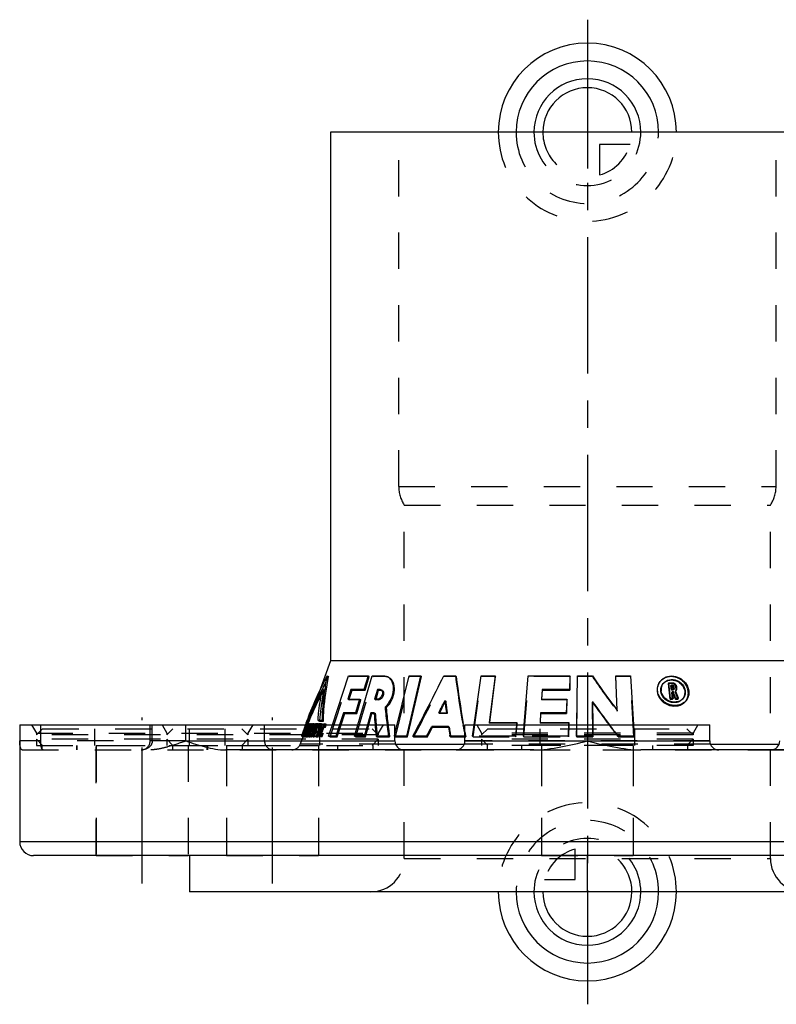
# Model space of a CAD drawing. Header units: millimetres. Extents: x 398 to 602, y 412 to 588.
# Tile 1 of 2: x 398 to 534, y 412 to 588. Entities that reach past the tile are written whole.
import ezdxf

# ---------------------------------------------------------------- set-up
doc = ezdxf.new("R2010")
doc.units = ezdxf.units.MM
doc.header["$LTSCALE"] = 65.185185
doc.linetypes.add('CENTER', pattern=[0.6, 0.375, -0.075, 0.075, -0.075])
doc.linetypes.add('HIDDEN', pattern=[0.2, 0.1, -0.1])
for name, color, linetype in [('BOHRUNG', 7, 'CONTINUOUS'), ('KOERPER', 7, 'CONTINUOUS'), ('KONST.EL_MIT_GEO', 7, 'CONTINUOUS'), ('KURVEN', 7, 'CONTINUOUS'), ('L1', 7, 'CONTINUOUS')]:
    doc.layers.add(name, color=color, linetype=linetype)

msp = doc.modelspace()

# ---------------------------------------------------------------- linework, layer by layer
at = {"layer": 'BOHRUNG', "color": 2, "linetype": 'CENTER'}
for p, q in [((420, 433.25), (420, 463.05)), ((443.43, 433.25), (443.43, 463.05))]:
    msp.add_line(p, q, dxfattribs=at)
at = {"layer": 'BOHRUNG', "color": 8, "linetype": 'HIDDEN'}
for p, q in [((411.75, 458.05), (411.75, 438.25)), ((428.25, 458.05), (428.25, 438.25)), ((435.18, 458.05), (435.18, 438.25)), ((451.68, 458.05), (451.68, 438.25)), ((491.75, 458.05), (491.75, 438.25)), ((508.25, 458.05), (508.25, 438.25)), ((411.75, 438.25), (428.25, 438.25)), ((435.18, 438.25), (451.68, 438.25)), ((491.75, 438.25), (508.25, 438.25))]:
    msp.add_line(p, q, dxfattribs=at)
at = {"layer": 'KOERPER', "color": 7, "linetype": 'Continuous'}
for p, q in [((453.85, 568.25), (453.85, 473.25)), ((546.15, 568.25), (453.85, 568.25)), ((453.85, 473.25), (451.8, 467.62)), ((546.15, 473.25), (453.85, 473.25)), ((453.23, 470.53), (453.5, 470.43)), ((460.08, 467.98), (460.82, 470.43)), ((460.59, 470.53), (460.82, 470.43)), ((467.7, 459.62), (470.18, 470.43)), ((470.01, 470.53), (470.18, 470.43)), ((476.3, 470.53), (476.44, 470.43)), ((482.45, 462.16), (483.5, 470.43)), ((483.41, 470.53), (483.5, 470.43)), ((496.84, 467.98), (496.9, 470.43)), ((496.88, 470.53), (496.9, 470.43)), ((505.33, 464.39), (505.09, 470.43)), ((514.64, 469.31), (514.55, 469.21)), ((514.87, 466.35), (514.55, 469.21)), ((515.33, 468.9), (515.24, 468.8)), ((457.22, 466.35), (457.75, 467.98)), ((457.5, 468.09), (457.75, 467.98)), ((457.75, 467.98), (460.08, 467.98)), ((459.85, 468.09), (460.08, 467.98)), ((462.03, 466.35), (462.49, 467.98)), ((462.27, 468.09), (462.49, 467.98)), ((462.49, 467.98), (462.96, 467.98)), ((462.9, 468.02), (462.96, 467.98)), ((491.81, 466.35), (491.91, 467.98)), ((491.86, 468.09), (491.91, 467.98)), ((491.91, 467.98), (496.84, 467.98)), ((496.83, 468.09), (496.84, 467.98)), ((515.13, 468.8), (515.24, 468.8)), ((515.27, 467.58), (515.38, 467.58)), ((515.47, 467.68), (515.38, 467.58)), ((515.38, 467.58), (515.52, 467.17)), ((515.57, 468.7), (515.47, 468.6)), ((515.52, 468.19), (515.47, 468.6)), ((515.61, 468.29), (515.52, 468.19)), ((515.52, 467.17), (515.59, 466.96)), ((458.56, 463.8), (459.31, 466.25)), ((459.07, 466.35), (459.31, 466.25)), ((496.28, 463.8), (496.35, 466.25)), ((514.96, 466.46), (514.87, 466.35)), ((514.87, 466.35), (515.3, 466.35)), ((515.39, 466.46), (515.3, 466.35)), ((515.59, 466.96), (515.73, 466.57)), ((515.73, 466.57), (515.81, 466.35)), ((515.9, 466.46), (515.81, 466.35)), ((515.81, 466.35), (516.25, 466.35)), ((516.35, 466.46), (516.25, 466.35)), ((455.75, 461.75), (456.41, 463.8)), ((456.16, 463.91), (456.41, 463.8)), ((456.41, 463.8), (458.56, 463.8)), ((458.33, 463.91), (458.56, 463.8)), ((460.72, 461.75), (461.3, 463.8)), ((461.08, 463.91), (461.3, 463.8)), ((461.3, 463.8), (461.7, 463.8)), ((463.65, 464.92), (463.86, 464.82)), ((473.49, 463.91), (473.56, 464.05)), ((491.55, 462.17), (491.65, 463.8)), ((491.6, 463.91), (491.65, 463.8)), ((491.65, 463.8), (496.28, 463.8)), ((496.26, 463.91), (496.28, 463.8)), ((449.77, 461.97), (449.85, 461.94)), ((449.81, 461.95), (449.88, 462.13)), ((449.88, 462.13), (449.9, 462.17)), ((449.9, 462.17), (449.94, 462.26)), ((450.38, 461.97), (450.59, 461.89)), ((450.86, 461.97), (451.13, 461.87)), ((451.55, 461.97), (451.73, 461.9)), ((451.61, 462.54), (451.88, 462.44)), ((451.88, 462.44), (452.57, 462.44)), ((452.14, 461.97), (452.41, 461.87)), ((452.31, 462.54), (452.57, 462.44)), ((452.37, 461.75), (452.41, 461.87)), ((452.83, 461.94), (453.09, 461.84)), ((453.09, 461.84), (453.06, 461.86)), ((453.06, 461.75), (453.09, 461.84)), ((477.76, 461.71), (477.71, 462.02)), ((487.32, 462.17), (487.39, 462.07)), ((487.36, 461.75), (487.39, 462.07)), ((465.43, 458.85), (465.43, 461.75)), ((472.03, 461.46), (472.18, 461.36)), ((472.18, 461.36), (475.04, 461.36)), ((478, 461.75), (522, 461.75)), ((478, 458.85), (478, 461.75)), ((522, 458.85), (522, 461.75)), ((465.43, 459.67), (465.52, 459.62)), ((465.52, 459.62), (467.7, 459.62)), ((465.53, 458.3), (477.9, 458.3)), ((467.52, 459.73), (467.7, 459.62)), ((468.66, 459.73), (468.83, 459.62)), ((468.83, 459.62), (471.28, 459.62)), ((471.13, 459.73), (471.28, 459.62)), ((475.31, 459.73), (475.44, 459.62)), ((475.44, 459.62), (478, 459.62)), ((522.1, 458.3), (534.47, 458.3)), ((428.5, 438.25), (428.5, 431.75)), ((571.5, 431.75), (428.5, 431.75))]:
    msp.add_line(p, q, dxfattribs=at)
at = {"layer": 'KOERPER', "color": 8, "linetype": 'HIDDEN'}
for p, q in [((453.77, 459.62), (457.33, 470.43)), ((457.07, 470.53), (457.33, 470.43)), ((460.82, 470.43), (457.33, 470.43)), ((458.38, 459.62), (461.58, 470.43)), ((461.35, 470.53), (461.58, 470.43)), ((463.65, 470.43), (461.58, 470.43)), ((463.43, 470.53), (463.65, 470.43)), ((465.52, 459.62), (468.17, 470.43)), ((467.98, 470.53), (468.17, 470.43)), ((470.18, 470.43), (468.17, 470.43)), ((474.19, 470.53), (474.34, 470.43)), ((476.44, 470.43), (474.34, 470.43)), ((479.46, 459.62), (481.04, 470.43)), ((480.92, 470.53), (481.04, 470.43)), ((483.5, 470.43), (481.04, 470.43)), ((488.57, 459.62), (489.45, 470.43)), ((489.39, 470.53), (489.45, 470.43)), ((496.9, 470.43), (489.45, 470.43)), ((498.08, 459.62), (498.23, 470.43)), ((498.22, 470.53), (498.23, 470.43)), ((500.89, 470.43), (498.23, 470.43)), ((500.9, 470.53), (500.89, 470.43)), ((505.12, 470.53), (505.09, 470.43)), ((507.73, 470.43), (505.09, 470.43)), ((507.77, 470.53), (507.73, 470.43)), ((508.37, 459.62), (507.73, 470.43)), ((515.19, 469.21), (514.55, 469.21)), ((515.11, 468.9), (515.02, 468.8)), ((515.28, 469.31), (515.19, 469.21)), ((451.8, 467.62), (449.59, 461.55)), ((452.38, 468.17), (452.66, 468.07)), ((452.64, 468.04), (452.66, 468.07)), ((462.75, 468.09), (462.9, 468.02)), ((515.02, 468.8), (515.13, 468.8)), ((515.12, 467.98), (515.02, 468.8)), ((515.21, 468.09), (515.12, 467.98)), ((515.33, 467.98), (515.12, 467.98)), ((515.25, 467.68), (515.16, 467.58)), ((515.16, 467.58), (515.27, 467.58)), ((515.3, 466.35), (515.16, 467.58)), ((515.42, 468.09), (515.33, 467.98)), ((515.86, 467.82), (515.77, 467.71)), ((515.77, 467.71), (515.82, 467.76)), ((515.99, 468.7), (515.9, 468.6)), ((515.95, 468.19), (515.9, 468.6)), ((516.04, 468.29), (515.95, 468.19)), ((456.94, 466.35), (457.19, 466.25)), ((457.19, 466.25), (457.22, 466.35)), ((459.31, 466.25), (457.19, 466.25)), ((461.78, 466.35), (462, 466.25)), ((462, 466.25), (462.03, 466.35)), ((462.48, 466.25), (462, 466.25)), ((462.26, 466.35), (462.48, 466.25)), ((474.3, 465.51), (474.44, 465.78)), ((474.4, 466.1), (474.54, 465.99)), ((474.44, 465.78), (474.54, 465.99)), ((491.75, 466.35), (491.8, 466.25)), ((491.8, 466.25), (491.81, 466.35)), ((496.35, 466.25), (491.8, 466.25)), ((496.32, 466.35), (496.35, 466.25)), ((500.93, 465.92), (500.92, 465.81)), ((500.97, 459.62), (500.92, 465.81)), ((461.69, 463.91), (461.91, 463.8)), ((461.7, 463.8), (461.91, 463.8)), ((473.29, 463.91), (473.44, 463.8)), ((473.44, 463.8), (473.49, 463.91)), ((474.83, 463.8), (473.44, 463.8)), ((474.68, 463.91), (474.83, 463.8)), ((505.33, 464.24), (505.33, 464.39)), ((505.36, 464.34), (505.33, 464.24)), ((449.11, 459.62), (449.92, 461.87)), ((449.33, 459.62), (450.14, 461.87)), ((449.64, 461.97), (449.92, 461.87)), ((449.73, 459.62), (450.53, 461.87)), ((449.85, 461.94), (450.05, 461.87)), ((449.85, 459.62), (450.65, 461.87)), ((449.86, 461.97), (450.14, 461.87)), ((449.87, 461.38), (450.05, 461.87)), ((450.05, 461.87), (449.92, 461.87)), ((449.96, 461.97), (450.24, 461.87)), ((450.24, 461.87), (450.14, 461.87)), ((450.24, 461.87), (450.24, 461.87)), ((450.26, 461.97), (450.53, 461.87)), ((450.65, 461.87), (450.53, 461.87)), ((450.59, 461.89), (450.65, 461.87)), ((450.62, 461.97), (450.9, 461.87)), ((451.13, 461.87), (450.9, 461.87)), ((451.1, 461.75), (451.12, 461.82)), ((451.12, 461.82), (451.13, 461.87)), ((451.14, 461.97), (451.42, 461.87)), ((451.24, 461.38), (451.42, 461.87)), ((451.25, 459.62), (452.02, 461.87)), ((451.82, 461.87), (451.42, 461.87)), ((451.65, 461.38), (451.82, 461.87)), ((451.73, 461.9), (451.82, 461.87)), ((451.76, 461.97), (452.02, 461.87)), ((452.41, 461.87), (452.02, 461.87)), ((482.34, 462.17), (482.44, 462.07)), ((482.44, 462.07), (482.45, 462.16)), ((487.39, 462.07), (482.44, 462.07)), ((491.5, 462.17), (491.55, 462.07)), ((491.55, 462.07), (491.55, 462.17)), ((496.7, 462.07), (491.55, 462.07)), ((496.64, 459.62), (496.7, 462.07)), ((496.68, 462.17), (496.7, 462.07)), ((401.77, 458.85), (401.77, 461.75)), ((421.43, 458.85), (421.43, 461.75)), ((421.43, 461.75), (465.43, 461.75)), ((421.83, 458.85), (421.83, 461.75)), ((442, 458.85), (442, 461.75)), ((449.03, 459.62), (449.52, 460.97)), ((449.13, 461.07), (449.41, 460.97)), ((449.17, 459.62), (449.48, 460.48)), ((449.2, 460.58), (449.48, 460.48)), ((449.24, 461.07), (449.52, 460.97)), ((449.26, 460.58), (449.54, 460.48)), ((449.37, 461.07), (449.66, 460.97)), ((449.4, 459.62), (449.71, 460.48)), ((449.41, 460.97), (449.42, 461)), ((449.52, 460.97), (449.41, 460.97)), ((449.42, 461), (449.44, 461.05)), ((449.43, 460.58), (449.74, 460.48)), ((449.44, 461.05), (449.47, 461.13)), ((449.44, 461.07), (449.72, 460.97)), ((449.48, 460.48), (449.53, 460.48)), ((449.52, 461.48), (449.8, 461.38)), ((449.54, 460.48), (449.72, 460.97)), ((449.59, 461.48), (449.87, 461.38)), ((449.61, 461.07), (449.91, 460.97)), ((449.61, 460.78), (449.89, 460.68)), ((449.66, 460.97), (449.8, 461.38)), ((449.72, 460.97), (449.66, 460.97)), ((449.71, 460.48), (449.74, 460.48)), ((449.76, 461.48), (450.06, 461.38)), ((449.8, 461.38), (449.87, 461.38)), ((449.8, 460.33), (449.84, 460.5)), ((449.84, 460.5), (449.89, 460.68)), ((449.89, 460.97), (450.04, 461.38)), ((449.91, 460.97), (449.89, 460.97)), ((450, 460.09), (450.27, 459.99)), ((450.04, 461.38), (450.06, 461.38)), ((450.14, 460.09), (450.42, 459.99)), ((450.19, 460.58), (450.47, 460.48)), ((450.3, 460.58), (450.57, 460.48)), ((450.47, 460.48), (450.59, 460.78)), ((450.57, 460.48), (450.47, 460.48)), ((450.52, 459.87), (450.67, 460.37)), ((450.55, 461.48), (450.85, 461.38)), ((450.59, 460.78), (450.7, 461.05)), ((450.67, 460.37), (450.83, 460.87)), ((450.7, 461.05), (450.77, 461.23)), ((450.75, 459.62), (451.36, 461.38)), ((450.77, 461.23), (450.83, 461.38)), ((450.83, 461.38), (450.85, 461.38)), ((450.83, 460.87), (450.88, 461.05)), ((450.88, 461.05), (450.9, 461.12)), ((450.9, 461.12), (450.98, 461.37)), ((450.91, 459.62), (451.52, 461.38)), ((450.97, 461.48), (451.24, 461.38)), ((450.98, 461.37), (451.01, 461.47)), ((451.01, 461.47), (451.05, 461.62)), ((451.05, 461.62), (451.1, 461.75)), ((451.09, 461.48), (451.36, 461.38)), ((451.24, 461.38), (451.36, 461.38)), ((451.25, 461.48), (451.52, 461.38)), ((451.32, 460.22), (451.59, 460.11)), ((451.38, 461.48), (451.65, 461.38)), ((451.45, 460.58), (451.72, 460.48)), ((451.52, 461.38), (451.65, 461.38)), ((451.54, 460.22), (451.8, 460.11)), ((451.59, 460.11), (451.72, 460.48)), ((451.8, 460.11), (451.59, 460.11)), ((451.62, 461.07), (451.89, 460.97)), ((451.64, 459.62), (451.8, 460.11)), ((451.66, 460.58), (451.93, 460.48)), ((451.72, 460.48), (451.93, 460.48)), ((451.76, 461.48), (452.03, 461.38)), ((451.83, 461.07), (452.1, 460.97)), ((451.89, 460.97), (452.03, 461.38)), ((452.1, 460.97), (451.89, 460.97)), ((451.92, 460.64), (452.19, 460.54)), ((451.93, 460.48), (452.1, 460.97)), ((451.97, 461.48), (452.24, 461.38)), ((452.03, 461.38), (452.24, 461.38)), ((452.06, 461.05), (452.33, 460.95)), ((452.12, 460.64), (452.38, 460.54)), ((452.19, 460.54), (452.33, 460.95)), ((452.24, 461.38), (452.37, 461.75)), ((452.26, 461.05), (452.52, 460.95)), ((452.27, 460.28), (452.53, 460.18)), ((452.35, 459.65), (452.53, 460.18)), ((452.38, 460.54), (452.52, 460.95)), ((452.65, 461.42), (452.92, 461.31)), ((452.92, 461.31), (453.06, 461.75)), ((455.07, 459.62), (455.75, 461.75)), ((460.12, 459.62), (460.72, 461.75)), ((475.04, 461.46), (475.17, 461.36)), ((475.04, 461.36), (475.17, 461.36)), ((487.17, 459.62), (487.36, 461.75)), ((427.88, 458.85), (465.43, 458.85)), ((448.89, 459.62), (448.41, 458.3)), ((465.53, 458.3), (448.41, 458.3)), ((448.64, 459.73), (448.93, 459.62)), ((448.75, 459.73), (449.03, 459.62)), ((448.83, 459.73), (449.11, 459.62)), ((448.89, 459.73), (449.17, 459.62)), ((448.89, 459.62), (449.03, 459.62)), ((449.05, 459.73), (449.33, 459.62)), ((449.11, 459.62), (449.16, 459.62)), ((449.12, 459.73), (449.4, 459.62)), ((449.23, 459.73), (449.5, 459.62)), ((449.33, 459.73), (449.61, 459.62)), ((449.33, 459.62), (449.4, 459.62)), ((449.45, 459.73), (449.73, 459.62)), ((449.5, 459.62), (449.61, 459.62)), ((449.58, 459.73), (449.85, 459.62)), ((449.61, 459.62), (449.62, 459.67)), ((449.62, 459.67), (449.65, 459.8)), ((449.65, 459.8), (449.7, 459.97)), ((449.72, 459.73), (450, 459.62)), ((449.73, 459.62), (449.85, 459.62)), ((449.85, 459.73), (450.12, 459.62)), ((450, 459.62), (450.12, 459.62)), ((450.03, 459.73), (450.31, 459.62)), ((450.12, 459.62), (450.15, 459.68)), ((450.15, 459.68), (450.25, 459.93)), ((450.17, 459.73), (450.45, 459.62)), ((450.25, 459.93), (450.27, 459.99)), ((450.27, 459.99), (450.42, 459.99)), ((450.42, 459.99), (450.31, 459.62)), ((450.31, 459.62), (450.45, 459.62)), ((450.45, 459.62), (450.48, 459.75)), ((450.48, 459.75), (450.52, 459.87)), ((450.48, 459.73), (450.75, 459.62)), ((450.63, 459.73), (450.91, 459.62)), ((450.75, 459.62), (450.91, 459.62)), ((450.98, 459.73), (451.25, 459.62)), ((451.25, 459.62), (451.64, 459.62)), ((451.37, 459.73), (451.64, 459.62)), ((452.09, 459.75), (452.35, 459.65)), ((453.51, 459.73), (453.77, 459.62)), ((453.77, 459.62), (455.07, 459.62)), ((454.82, 459.73), (455.07, 459.62)), ((458.15, 459.73), (458.38, 459.62)), ((458.38, 459.62), (460.12, 459.62)), ((459.9, 459.73), (460.12, 459.62)), ((462.04, 459.73), (462.25, 459.62)), ((462.25, 459.62), (464.47, 459.62)), ((464.27, 459.73), (464.47, 459.62)), ((465.33, 459.73), (465.43, 459.67)), ((522.1, 458.3), (477.9, 458.3)), ((478, 459.62), (478.15, 459.62)), ((522, 458.85), (478, 458.85)), ((478.02, 459.73), (478.15, 459.62)), ((479.34, 459.73), (479.46, 459.62)), ((479.46, 459.62), (487.17, 459.62)), ((487.1, 459.73), (487.17, 459.62)), ((488.51, 459.73), (488.57, 459.62)), ((488.57, 459.62), (496.64, 459.62)), ((496.63, 459.73), (496.64, 459.62)), ((498.07, 459.73), (498.08, 459.62)), ((498.08, 459.62), (500.97, 459.62)), ((500.97, 459.73), (500.97, 459.62)), ((505.54, 459.73), (505.51, 459.62)), ((505.51, 459.62), (508.37, 459.62)), ((508.42, 459.73), (508.37, 459.62)), ((398.46, 457.25), (601.54, 457.25)), ((408.25, 457.25), (408.25, 458.05)), ((411.75, 438.25), (411.75, 458.05)), ((411.75, 458.05), (428.25, 458.05)), ((428.25, 458.05), (428.25, 438.25)), ((431.68, 457.25), (431.68, 458.05)), ((431.75, 457.25), (431.75, 458.05)), ((435.18, 458.05), (451.68, 458.05)), ((435.18, 457.25), (435.18, 438.25)), ((451.68, 457.25), (451.68, 438.25)), ((455.18, 457.25), (455.18, 458.05)), ((488.25, 457.25), (488.25, 458.05)), ((508.25, 458.05), (491.75, 458.05)), ((491.75, 457.25), (491.75, 438.25)), ((508.25, 457.25), (508.25, 438.25)), ((511.75, 457.25), (511.75, 458.05)), ((571.5, 438.25), (428.5, 438.25))]:
    msp.add_line(p, q, dxfattribs=at)
for centre, radius, start, end in [((39.21, 685.76), 485.5, 332.2392, 333.6711), ((659.65, 579.64), 192.69, 214.5241, 216.7893), ((514.88, 468.04), 2.34, 142.9158, 153.6106), ((514.95, 468.02), 1.74, 139.5954, 141.7598), ((515, 467.97), 1.82, 127.8842, 139.519), ((535.08, 425.67), 92.68, 152.8, 153.4213), ((462.96, 467.58), 0.399, 82.8562, 90.0291), ((462.97, 467.61), 0.372, 64.6676, 82.8347), ((879.77, 595.78), 385.87, 199.3832, 199.5977), ((641.41, 486.35), 168.1, 186.9534, 187.7061), ((515.83, 467.47), 1.67, 316.0345, 318.6851), ((515.94, 467.4), 2.21, 307.6102, 315.5082), ((567.71, 470.34), 106.01, 183.5332, 185.8001), ((515.91, 434.56), 71.55, 157.4893, 157.6624), ((508.64, 440.04), 62.85, 159.9887, 161.8441), ((514.75, 435.03), 70.3, 157.6613, 158.2124), ((603.54, 417.31), 159.74, 164.32, 164.6388), ((601.54, 419.02), 157.26, 164.7732, 164.9054), ((446.02, 462.64), 4.34, 336.3268, 338.5589), ((445.69, 462.77), 4.7, 338.5256, 339.9075), ((445.77, 462.74), 4.62, 339.904, 341.0905), ((446.1, 462.63), 4.26, 341.0806, 342.3648), ((453.43, 460.18), 1.11, 161.1573, 164.2904), ((453.67, 460.56), 1.21, 155.9813, 161.0842), ((569.33, 474.51), 105.92, 186.9191, 188.0788), ((641.79, 486.4), 168.49, 188.548, 189.1444), ((646.3, 491.66), 171.18, 190.5218, 190.7866), ((667.82, 584.91), 205.04, 216.9171, 217.1621), ((673.43, 589.17), 212.08, 217.1635, 217.6484), ((419.83, 458.85), 1.6, 270, 360), ((443.6, 458.85), 1.6, 180, 270), ((446.91, 458.85), 1.6, 270, 340)]:
    msp.add_arc(centre, radius, start, end, dxfattribs=at)
at = {"layer": 'KOERPER', "color": 7, "linetype": 'Continuous'}
for centre, radius, start, end in [((644.81, 491.4), 169.67, 187.0993, 189.9721), ((515.1, 467.81), 2, 107.8765, 111.228), ((515.04, 467.32), 2.51, 56.6183, 67.9852), ((76.97, 665.5), 444.82, 333.0717, 333.2824), ((654.64, 575.09), 188.6, 215.4103, 216.9398), ((569.73, 474.56), 106.32, 185.2553, 186.9183), ((40.78, 684.04), 485.48, 332.4676, 332.698), ((645.95, 491.6), 170.83, 190.0769, 190.5219), ((467.03, 458.85), 1.6, 180, 270), ((476.4, 458.85), 1.6, 270, 360), ((523.6, 458.85), 1.6, 180, 270), ((532.97, 458.85), 1.6, 270, 360)]:
    msp.add_arc(centre, radius, start, end, dxfattribs=at)
at = {"layer": 'KOERPER', "color": 8, "linetype": 'HIDDEN'}
for points, knots in [([(453.5, 470.43), (453.12, 469.69), (451.69, 466.79), (450.41, 463.8), (449.59, 461.55)], [0, 0, 0, 0, 0.257925, 1, 1, 1, 1]), ([(518.12, 467.78), (518.04, 468.34), (517.51, 469.44), (516.27, 470.26), (515.14, 470.47), (514.31, 470.37), (513.57, 470.04), (513.17, 469.66), (513.01, 469.45)], [0, 0, 0, 0, 0.254428, 0.512385, 0.638777, 0.761526, 0.881524, 1, 1, 1, 1]), ([(513.2, 467.78), (513.19, 467.9), (513.18, 468.36), (513.36, 468.83), (513.58, 469.1)], [0, 0, 0, 0, 0.256932, 1, 1, 1, 1]), ([(515.9, 468.6), (515.88, 468.76), (515.7, 469.08), (515.36, 469.21), (515.19, 469.21)], [0, 0, 0, 0, 0.500061, 1, 1, 1, 1]), ([(452.66, 468.07), (452.56, 467.6), (452.22, 465.73), (451.98, 463.85), (451.88, 462.44)], [0, 0, 0, 0, 0.253487, 1, 1, 1, 1]), ([(463.13, 467.95), (463.26, 467.89), (463.4, 467.63), (463.39, 467.29), (463.28, 466.88), (463.01, 466.46), (462.64, 466.25), (462.48, 466.25)], [0, 0, 0, 0, 0.198969, 0.330569, 0.47833, 0.77201, 1, 1, 1, 1]), ([(517.03, 466.32), (516.76, 466.04), (515.99, 465.65), (514.71, 465.8), (513.62, 466.53), (513.24, 467.36), (513.2, 467.78)], [0, 0, 0, 0, 0.234091, 0.484883, 0.745928, 1, 1, 1, 1]), ([(515.82, 467.76), (515.89, 467.84), (515.96, 468), (515.95, 468.15), (515.95, 468.19)], [0, 0, 0, 0, 0.741088, 1, 1, 1, 1]), ([(517.51, 465.85), (517.75, 466.09), (518.12, 466.71), (518.17, 467.43), (518.12, 467.78)], [0, 0, 0, 0, 0.488995, 1, 1, 1, 1]), ([(453.06, 461.86), (453.01, 461.88), (452.86, 461.83), (452.67, 461.64), (452.48, 461.33), (452.37, 461.09), (452.33, 460.95)], [0, 0, 0, 0, 0.133815, 0.347365, 0.649121, 1, 1, 1, 1]), ([(449.89, 460.68), (449.9, 460.69), (449.94, 460.76), (449.97, 460.84), (450, 460.89)], [0, 0, 0, 0, 0.222768, 1, 1, 1, 1]), ([(450.06, 461.38), (450.07, 461.38), (450.07, 461.35), (450.06, 461.29), (450.02, 461.17), (449.98, 461.06), (449.94, 460.99), (449.92, 460.97), (449.91, 460.97)], [0, 0, 0, 0, 0.037199, 0.133397, 0.475546, 0.837848, 0.949354, 1, 1, 1, 1]), ([(450.16, 461.34), (450.18, 461.38), (450.22, 461.51), (450.25, 461.65), (450.26, 461.75)], [0, 0, 0, 0, 0.306904, 1, 1, 1, 1]), ([(452.19, 460.54), (452.15, 460.43), (452.1, 460.22), (452.05, 459.93), (452.1, 459.67), (452.2, 459.64)], [0, 0, 0, 0, 0.365544, 0.665567, 1, 1, 1, 1]), ([(452.33, 460.25), (452.33, 460.27), (452.33, 460.35), (452.35, 460.43), (452.37, 460.48)], [0, 0, 0, 0, 0.214041, 1, 1, 1, 1]), ([(452.39, 460.12), (452.38, 460.12), (452.34, 460.15), (452.33, 460.21), (452.33, 460.25)], [0, 0, 0, 0, 0.187353, 1, 1, 1, 1]), ([(452.53, 460.18), (452.52, 460.17), (452.48, 460.13), (452.42, 460.11), (452.39, 460.12)], [0, 0, 0, 0, 0.333613, 1, 1, 1, 1]), ([(452.56, 461.05), (452.59, 461.12), (452.66, 461.24), (452.75, 461.34), (452.79, 461.36)], [0, 0, 0, 0, 0.592291, 1, 1, 1, 1]), ([(402.22, 457.25), (402.17, 457.25), (402.03, 457.35), (401.91, 457.64), (401.79, 458.15), (401.77, 458.58), (401.77, 458.85)], [0, 0, 0, 0, 0.096845, 0.258978, 0.531282, 1, 1, 1, 1]), ([(421.83, 458.85), (421.83, 458.56), (421.62, 458.04), (421.06, 457.57), (420.48, 457.31), (420.08, 457.25), (419.89, 457.25)], [0, 0, 0, 0, 0.314228, 0.565929, 0.789594, 1, 1, 1, 1])]:
    msp.add_open_spline(points, degree=3, knots=knots, dxfattribs=at)
at = {"layer": 'KOERPER', "color": 7, "linetype": 'Continuous'}
for points, knots in [([(452.57, 462.44), (452.59, 463.1), (452.73, 465.78), (453.1, 468.45), (453.5, 470.43)], [0, 0, 0, 0, 0.245979, 1, 1, 1, 1]), ([(463.86, 464.82), (464.28, 465.23), (464.96, 466.22), (465.36, 467.64), (465.32, 468.72), (465.12, 469.41), (464.78, 469.96), (464.46, 470.21), (464.29, 470.29)], [0, 0, 0, 0, 0.28564, 0.567252, 0.694008, 0.807408, 0.908153, 1, 1, 1, 1]), ([(512.78, 469.08), (512.63, 468.79), (512.52, 468.34), (512.53, 467.89), (512.54, 467.78)], [0, 0, 0, 0, 0.745362, 1, 1, 1, 1]), ([(514.48, 469.72), (514.6, 469.76), (515.1, 469.87), (515.63, 469.79), (515.98, 469.65)], [0, 0, 0, 0, 0.245422, 1, 1, 1, 1]), ([(516.43, 469.42), (516.71, 469.23), (517.19, 468.75), (517.44, 468.11), (517.49, 467.78)], [0, 0, 0, 0, 0.506215, 1, 1, 1, 1]), ([(449.94, 462.26), (450.11, 462.66), (450.81, 464.31), (451.58, 465.93), (452.19, 467.14)], [0, 0, 0, 0, 0.245682, 1, 1, 1, 1]), ([(512.54, 467.78), (512.59, 467.27), (513.03, 466.24), (514.34, 465.28), (515.9, 465), (516.9, 465.36), (517.29, 465.65)], [0, 0, 0, 0, 0.25236, 0.512384, 0.764543, 1, 1, 1, 1])]:
    msp.add_open_spline(points, degree=3, knots=knots, dxfattribs=at)
at = {"layer": 'KOERPER', "color": 8, "linetype": 'HIDDEN'}
for points in [[(464.29, 470.29), (464.09, 470.38), (463.87, 470.43), (463.65, 470.43)], [(515.48, 468.05), (515.44, 468.01), (515.39, 467.98), (515.33, 467.98)], [(515.51, 468.11), (515.51, 468.09), (515.49, 468.07), (515.48, 468.05)], [(515.52, 468.19), (515.53, 468.16), (515.52, 468.13), (515.51, 468.11)], [(450.9, 461.87), (450.6, 461.12), (450.3, 460.37), (450, 459.62)], [(450.26, 461.81), (450.26, 461.83), (450.26, 461.85), (450.25, 461.86)], [(450.26, 461.75), (450.26, 461.77), (450.26, 461.79), (450.26, 461.81)], [(450.85, 461.38), (450.75, 461.08), (450.66, 460.78), (450.57, 460.48)], [(452.79, 461.36), (452.82, 461.37), (452.85, 461.38), (452.87, 461.37)], [(452.87, 461.37), (452.89, 461.36), (452.91, 461.34), (452.92, 461.31)], [(452.2, 459.64), (452.21, 459.63), (452.23, 459.63), (452.25, 459.63)], [(452.25, 459.63), (452.28, 459.63), (452.32, 459.64), (452.35, 459.65)]]:
    msp.add_open_spline(points, degree=3, dxfattribs=at)
at = {"layer": 'KOERPER', "color": 7, "linetype": 'Continuous'}
for points in [[(513.88, 469.4), (514.03, 469.52), (514.2, 469.61), (514.37, 469.68)], [(515.24, 468.8), (515.34, 468.8), (515.46, 468.7), (515.47, 468.6)], [(517.45, 467.11), (517.39, 466.84), (517.26, 466.58), (517.08, 466.37)], [(517.49, 467.78), (517.52, 467.56), (517.5, 467.33), (517.45, 467.11)]]:
    msp.add_open_spline(points, degree=3, dxfattribs=at)
at = {"layer": 'KONST.EL_MIT_GEO', "color": 8, "linetype": 'HIDDEN'}
for p, q in [((466.1, 504.57), (466.1, 568.25)), ((533.9, 568.25), (466.1, 568.25)), ((533.9, 504.57), (533.9, 568.25)), ((466.1, 504.57), (533.9, 504.57)), ((467.1, 437.75), (467.1, 501.25)), ((467.1, 501.25), (532.9, 501.25)), ((532.9, 437.75), (532.9, 501.25)), ((464.29, 470.29), (464.08, 470.39)), ((513.08, 469.55), (513.01, 469.45)), ((513.65, 469.2), (513.58, 469.1)), ((463.13, 467.95), (462.91, 468.05)), ((515.48, 468.05), (515.57, 468.15)), ((515.82, 467.76), (515.87, 467.81)), ((517.03, 466.32), (517.13, 466.42)), ((517.51, 465.85), (517.62, 465.96)), ((453.06, 461.86), (452.8, 461.96)), ((400.13, 461.75), (401, 460.25)), ((401, 459.95), (402.1, 461.05)), ((401, 460.25), (401, 459.95)), ((401, 460.25), (462.43, 460.25)), ((402.1, 461.05), (461.33, 461.05)), ((411.5, 458.05), (411.5, 461.05)), ((423.57, 461.75), (424.43, 460.25)), ((424.43, 459.95), (425.53, 461.05)), ((424.43, 460.25), (424.43, 459.95)), ((428.5, 458.05), (428.5, 461.05)), ((434.93, 458.05), (434.93, 461.05)), ((439, 459.95), (437.9, 461.05)), ((439.87, 461.75), (439, 460.25)), ((439, 460.25), (439, 459.95)), ((449.31, 461.65), (448.61, 459.73)), ((449.24, 461.07), (448.75, 459.73)), ((448.83, 459.73), (449.56, 461.75)), ((449.2, 460.58), (448.89, 459.73)), ((449.05, 459.73), (449.78, 461.75)), ((449.43, 460.58), (449.12, 459.73)), ((449.14, 461.11), (449.13, 461.07)), ((449.13, 461.07), (449.24, 461.07)), ((449.16, 461.16), (449.14, 461.11)), ((449.17, 461.19), (449.16, 461.16)), ((449.2, 461.25), (449.17, 461.19)), ((449.26, 460.58), (449.2, 460.58)), ((449.44, 461.07), (449.26, 460.58)), ((449.31, 461.65), (449.35, 461.75)), ((449.4, 461.75), (449.36, 461.65)), ((449.52, 461.48), (449.37, 461.07)), ((449.37, 461.07), (449.43, 461.07)), ((449.41, 460.39), (449.44, 460.49)), ((449.46, 460.58), (449.43, 460.58)), ((449.44, 460.49), (449.46, 460.58)), ((449.45, 459.73), (450.18, 461.75)), ((449.59, 461.48), (449.53, 461.48)), ((450.3, 461.75), (449.58, 459.73)), ((449.69, 461.75), (449.59, 461.48)), ((449.76, 461.48), (449.61, 461.07)), ((449.61, 461.07), (449.63, 461.07)), ((449.78, 461.48), (449.76, 461.48)), ((449.82, 459.98), (449.92, 460.23)), ((450, 460.09), (449.86, 459.77)), ((449.92, 460.23), (450.12, 460.72)), ((450.14, 460.09), (450, 460.09)), ((450.09, 459.93), (450.13, 460.05)), ((450.12, 460.72), (450.25, 461.05)), ((450.13, 460.05), (450.14, 460.09)), ((450.38, 461.05), (450.19, 460.58)), ((450.19, 460.58), (450.3, 460.58)), ((450.25, 461.05), (450.32, 461.22)), ((450.4, 460.47), (450.25, 459.98)), ((450.3, 460.58), (450.44, 461.05)), ((450.32, 461.22), (450.45, 461.53)), ((450.51, 461.38), (450.38, 461.05)), ((450.48, 460.72), (450.4, 460.47)), ((450.44, 461.05), (450.51, 461.28)), ((450.45, 461.53), (450.53, 461.75)), ((450.48, 459.73), (451.09, 461.48)), ((450.58, 461.05), (450.48, 460.72)), ((450.55, 461.48), (450.51, 461.38)), ((450.51, 461.28), (450.54, 461.38)), ((450.54, 461.38), (450.57, 461.48)), ((450.57, 461.48), (450.55, 461.48)), ((450.63, 461.22), (450.58, 461.05)), ((451.25, 461.48), (450.63, 459.73)), ((450.7, 461.47), (450.63, 461.22)), ((450.79, 461.75), (450.7, 461.47)), ((450.97, 461.48), (451.07, 461.75)), ((451.09, 461.48), (450.97, 461.48)), ((450.98, 459.73), (451.68, 461.75)), ((451.38, 461.48), (451.25, 461.48)), ((451.45, 460.58), (451.32, 460.22)), ((451.32, 460.22), (451.54, 460.22)), ((451.54, 460.22), (451.37, 459.73)), ((451.47, 461.75), (451.38, 461.48)), ((451.66, 460.58), (451.45, 460.58)), ((451.76, 461.48), (451.62, 461.07)), ((451.62, 461.07), (451.83, 461.07)), ((451.83, 461.07), (451.66, 460.58)), ((451.97, 461.48), (451.76, 461.48)), ((451.92, 460.64), (452.06, 461.05)), ((451.93, 458.05), (451.93, 461.05)), ((452.07, 461.75), (451.97, 461.48)), ((452.27, 460.28), (452.09, 459.75)), ((452.26, 461.05), (452.12, 460.64)), ((452.13, 460.22), (452.39, 460.12)), ((452.87, 461.37), (452.61, 461.47)), ((452.77, 461.75), (452.65, 461.42)), ((453.51, 459.73), (454.18, 461.75)), ((455.47, 461.75), (454.82, 459.73)), ((458.15, 459.73), (458.75, 461.75)), ((460.47, 461.75), (459.9, 459.73)), ((462.43, 459.95), (461.33, 461.05)), ((463.3, 461.75), (462.43, 460.25)), ((462.43, 460.25), (462.43, 459.95)), ((465.33, 459.73), (465.43, 460.16)), ((479.34, 459.73), (479.64, 461.75)), ((480.13, 461.75), (519.87, 461.75)), ((480.13, 461.75), (481, 460.25)), ((481, 459.95), (482.1, 461.05)), ((519, 460.25), (481, 460.25)), ((481, 460.25), (481, 459.95)), ((482.1, 461.05), (517.9, 461.05)), ((487.28, 461.75), (487.1, 459.73)), ((488.51, 459.73), (488.67, 461.75)), ((491.5, 458.05), (491.5, 461.05)), ((496.67, 461.75), (496.63, 459.73)), ((498.07, 459.73), (498.1, 461.75)), ((500.96, 461.75), (500.97, 459.73)), ((508.3, 461.75), (508.42, 459.73)), ((508.5, 458.05), (508.5, 461.05)), ((519, 459.95), (517.9, 461.05)), ((519.87, 461.75), (519, 460.25)), ((519, 460.25), (519, 459.95)), ((427.88, 458.85), (398, 458.85)), ((462.43, 459.95), (401, 459.95)), ((401, 459.15), (401, 458.05)), ((402.1, 458.05), (401, 459.15)), ((462.43, 459.15), (401, 459.15)), ((425.53, 458.05), (424.43, 459.15)), ((424.43, 459.15), (424.43, 458.05)), ((437.9, 458.05), (439, 459.15)), ((439, 459.15), (439, 458.05)), ((448.61, 459.73), (448.89, 459.62)), ((448.75, 459.73), (448.61, 459.73)), ((448.89, 459.73), (448.84, 459.73)), ((449.12, 459.73), (449.05, 459.73)), ((449.23, 459.73), (449.28, 459.92)), ((449.33, 459.73), (449.24, 459.73)), ((449.28, 459.92), (449.3, 460.01)), ((449.36, 459.84), (449.33, 459.73)), ((449.58, 459.73), (449.45, 459.73)), ((449.72, 459.73), (449.74, 459.78)), ((449.85, 459.73), (449.72, 459.73)), ((449.74, 459.78), (449.82, 459.98)), ((449.86, 459.77), (449.85, 459.73)), ((450.03, 459.73), (450.09, 459.93)), ((450.17, 459.73), (450.03, 459.73)), ((450.2, 459.81), (450.17, 459.73)), ((450.25, 459.98), (450.2, 459.81)), ((450.63, 459.73), (450.48, 459.73)), ((451.37, 459.73), (450.98, 459.73)), ((451.93, 459.74), (452.2, 459.64)), ((454.82, 459.73), (453.51, 459.73)), ((459.9, 459.73), (458.15, 459.73)), ((461.33, 458.05), (462.43, 459.15)), ((464.27, 459.73), (462.04, 459.73)), ((462.43, 459.15), (462.43, 458.05)), ((465.43, 459.73), (465.33, 459.73)), ((478, 459.86), (478.02, 459.73)), ((487.1, 459.73), (479.34, 459.73)), ((519, 459.95), (481, 459.95)), ((519, 459.15), (481, 459.15)), ((482.1, 458.05), (481, 459.15)), ((481, 459.15), (481, 458.05)), ((496.63, 459.73), (488.51, 459.73)), ((500.97, 459.73), (498.07, 459.73)), ((508.42, 459.73), (505.54, 459.73)), ((517.9, 458.05), (519, 459.15)), ((519, 459.15), (519, 458.05)), ((398.46, 457.25), (435.01, 457.25)), ((401, 458.05), (462.43, 458.05)), ((402, 458.05), (402, 457.25)), ((408.25, 458.05), (408.25, 457.25)), ((425.43, 458.05), (425.43, 457.25)), ((431.75, 458.05), (431.75, 457.25)), ((438, 458.05), (438, 457.25)), ((461.43, 458.05), (461.43, 457.25)), ((519, 458.05), (481, 458.05)), ((482, 458.05), (482, 457.25)), ((490.37, 457.25), (509.63, 457.25)), ((518, 458.05), (518, 457.25)), ((467.1, 437.75), (532.9, 437.75)), ((538.9, 431.75), (461.1, 431.75))]:
    msp.add_line(p, q, dxfattribs=at)
at = {"layer": 'KONST.EL_MIT_GEO', "color": 7, "linetype": 'Continuous'}
for p, q in [((454.18, 461.75), (457.07, 470.53)), ((457.07, 470.53), (460.59, 470.53)), ((458.75, 461.75), (461.35, 470.53)), ((460.59, 470.53), (459.85, 468.09)), ((461.35, 470.53), (463.43, 470.53)), ((465.43, 460.16), (467.98, 470.53)), ((470.01, 470.53), (467.52, 459.73)), ((467.98, 470.53), (470.01, 470.53)), ((474.19, 470.53), (476.3, 470.53)), ((479.64, 461.75), (480.92, 470.53)), ((480.92, 470.53), (483.41, 470.53)), ((483.41, 470.53), (482.34, 462.17)), ((488.67, 461.75), (489.39, 470.53)), ((489.39, 470.53), (496.88, 470.53)), ((496.88, 470.53), (496.83, 468.09)), ((498.1, 461.75), (498.22, 470.53)), ((498.22, 470.53), (500.9, 470.53)), ((505.12, 470.53), (507.77, 470.53)), ((505.36, 464.34), (505.12, 470.53)), ((507.77, 470.53), (508.3, 461.75)), ((514.64, 469.31), (515.28, 469.31)), ((514.96, 466.46), (514.64, 469.31)), ((515.33, 468.9), (515.11, 468.9)), ((515.11, 468.9), (515.21, 468.09)), ((457.5, 468.09), (456.94, 466.35)), ((459.85, 468.09), (457.5, 468.09)), ((462.27, 468.09), (461.78, 466.35)), ((462.75, 468.09), (462.27, 468.09)), ((491.86, 468.09), (491.75, 466.35)), ((496.83, 468.09), (491.86, 468.09)), ((515.21, 468.09), (515.42, 468.09)), ((515.47, 467.68), (515.25, 467.68)), ((515.25, 467.68), (515.39, 466.46)), ((515.61, 468.29), (515.57, 468.7)), ((515.71, 467), (515.66, 467.14)), ((515.86, 467.82), (515.92, 467.67)), ((515.87, 467.81), (515.91, 467.86)), ((515.92, 467.67), (515.97, 467.51)), ((515.97, 467.51), (516.08, 467.21)), ((515.99, 468.7), (516.04, 468.29)), ((516.08, 467.21), (516.13, 467.06)), ((456.94, 466.35), (459.07, 466.35)), ((459.07, 466.35), (458.33, 463.91)), ((461.78, 466.35), (462.26, 466.35)), ((491.75, 466.35), (496.32, 466.35)), ((496.32, 466.35), (496.26, 463.91)), ((500.93, 465.92), (500.96, 461.75)), ((515.39, 466.46), (514.96, 466.46)), ((516.35, 466.46), (515.9, 466.46)), ((516.13, 467.06), (516.29, 466.61)), ((516.29, 466.61), (516.32, 466.53)), ((516.32, 466.53), (516.35, 466.46)), ((456.16, 463.91), (455.47, 461.75)), ((458.33, 463.91), (456.16, 463.91)), ((461.08, 463.91), (460.47, 461.75)), ((461.69, 463.91), (461.08, 463.91)), ((461.7, 463.79), (461.69, 463.91)), ((473.29, 463.91), (474.68, 463.91)), ((491.6, 463.91), (491.5, 462.17)), ((496.26, 463.91), (491.6, 463.91)), ((449.45, 461.86), (449.4, 461.75)), ((449.48, 462.11), (449.49, 462.15)), ((449.49, 462.15), (449.53, 462.25)), ((449.57, 462.15), (449.55, 462.1)), ((449.56, 461.75), (449.64, 461.97)), ((449.6, 462.24), (449.57, 462.15)), ((449.64, 461.97), (449.77, 461.97)), ((449.77, 461.97), (449.69, 461.75)), ((449.78, 461.75), (449.86, 461.97)), ((449.86, 461.97), (449.96, 461.97)), ((450.24, 461.87), (449.96, 461.97)), ((449.96, 461.97), (449.96, 461.97)), ((450.18, 461.75), (450.26, 461.97)), ((450.26, 461.97), (450.38, 461.97)), ((450.38, 461.97), (450.3, 461.75)), ((450.53, 461.75), (450.62, 461.97)), ((450.62, 461.97), (450.86, 461.97)), ((450.86, 461.97), (450.79, 461.75)), ((451.07, 461.75), (451.14, 461.97)), ((451.14, 461.97), (451.55, 461.97)), ((451.55, 461.97), (451.47, 461.75)), ((452.31, 462.54), (451.61, 462.54)), ((451.68, 461.75), (451.76, 461.97)), ((451.76, 461.97), (452.14, 461.97)), ((452.14, 461.97), (452.07, 461.75)), ((452.83, 461.94), (452.77, 461.75)), ((482.34, 462.17), (487.32, 462.17)), ((487.32, 462.17), (487.28, 461.75)), ((491.5, 462.17), (496.68, 462.17)), ((496.68, 462.17), (496.67, 461.75)), ((398, 461.75), (398, 440.75)), ((398, 461.75), (465.43, 461.75)), ((427.88, 458.85), (427.88, 461.75)), ((475.04, 461.46), (472.03, 461.46)), ((475.05, 461.34), (475.04, 461.46)), ((427.88, 458.85), (465.43, 458.85)), ((467.52, 459.73), (465.43, 459.73)), ((471.13, 459.73), (468.66, 459.73)), ((475.31, 459.73), (475.28, 459.92)), ((478.02, 459.73), (475.31, 459.73)), ((478, 458.85), (522, 458.85)), ((490.37, 457.25), (435.01, 457.25)), ((564.99, 457.25), (509.63, 457.25)), ((602, 440.75), (398, 440.75)), ((599.5, 438.25), (400.5, 438.25))]:
    msp.add_line(p, q, dxfattribs=at)
at = {"layer": 'KONST.EL_MIT_GEO', "color": 8, "linetype": 'HIDDEN'}
for centre, radius, start, end in [((472.1, 504.57), 6, 180, 213.5573), ((527.9, 504.57), 6, 326.4427, 360), ((508.03, 440.26), 62.5, 159.9884, 161.854), ((513.85, 435.37), 69.64, 157.8307, 158.187), ((602.68, 417.64), 159.12, 164.4146, 164.5569), ((600.16, 419.5), 156.1, 164.7989, 165.0208), ((601.68, 419.08), 157.68, 164.667, 164.799), ((448.49, 461.73), 1.33, 335.7188, 343.2338), ((445.55, 462.82), 4.55, 337.0897, 340.0255), ((445.75, 462.75), 4.34, 339.9932, 341.4646), ((446.06, 462.65), 4.01, 341.4755, 342.5298), ((454.18, 459.86), 2.39, 164.487, 166.1999), ((454.28, 459.83), 2.5, 162.8013, 164.4917), ((454.32, 459.82), 2.53, 161.0824, 162.8058), ((454.64, 460.17), 2.72, 156.2398, 161.0413), ((453.17, 460.29), 1.11, 161.157, 163.9294), ((454.68, 460.15), 2.77, 154.7308, 156.2801), ((453.6, 460.81), 1.5, 142.6205, 144.1245), ((453.47, 460.91), 1.34, 141.0236, 142.622), ((453.34, 461.01), 1.17, 139.1477, 141.0291), ((566.98, 470.6), 105.5, 184.814, 185.5455), ((566.7, 470.58), 105.22, 185.5457, 185.9186), ((568.94, 474.81), 105.75, 187.0954, 188.2012), ((669.1, 586.63), 207.02, 217.1012, 217.3445), ((674.5, 590.75), 213.81, 217.3456, 217.7929), ((461.1, 437.75), 6, 270, 360), ((538.9, 437.75), 6, 180, 270)]:
    msp.add_arc(centre, radius, start, end, dxfattribs=at)
at = {"layer": 'KONST.EL_MIT_GEO', "color": 7, "linetype": 'Continuous'}
for centre, radius, start, end in [((533.47, 429.37), 90.19, 152.8456, 154.4315), ((502.4, 460.65), 50.16, 168.6364, 171.7408), ((463.43, 469), 1.53, 84.1923, 90.0154), ((19.66, 696.54), 507.62, 332.1916, 333.5621), ((644.62, 491.81), 169.65, 187.203, 190.2255), ((654.2, 576.46), 186.34, 214.6425, 216.7264), ((514.96, 468.13), 2.35, 139.9784, 142.9012), ((514.98, 468.12), 2.37, 133.4453, 139.9704), ((515.29, 468.59), 0.717, 28.2567, 48.8085), ((515.31, 468.59), 0.697, 23.8006, 28.2443), ((529.7, 431.19), 86, 154.4384, 154.5739), ((501.82, 458.38), 50.4, 168.8024, 169.53), ((515.12, 468.06), 1.85, 171.3405, 185.6222), ((515.13, 468.06), 1.87, 157.3594, 171.3663), ((515.42, 468.28), 0.192, 270.0549, 301.8001), ((515.53, 468.2), 0.506, 310.486, 317.9685), ((515.53, 468.21), 0.518, 317.9628, 323.6203), ((76.15, 666.65), 445.9, 332.9554, 333.2709), ((641.11, 486.73), 167.98, 187.0551, 187.3062), ((641.12, 486.73), 168, 187.3062, 187.8084), ((658.73, 578.81), 194.03, 215.5813, 217.1088), ((515.72, 468.44), 2.6, 237.121, 242.921), ((515.74, 467.87), 2.02, 289.0035, 292.5101), ((515.77, 467.8), 1.94, 292.4847, 300.5146), ((516.04, 467.52), 2.22, 307.2633, 315.4809), ((567.58, 470.65), 106.1, 183.7086, 184.8136), ((569.31, 474.86), 106.12, 185.3722, 187.0946), ((671.51, 589.18), 207.82, 216.6845, 216.9203), ((510.98, 439.2), 65.63, 159.5712, 159.9061), ((515.32, 434.77), 71.22, 157.4385, 157.6492), ((38.71, 685.89), 487.99, 332.3889, 332.6183), ((641.53, 486.79), 168.41, 188.6926, 189.1815), ((645.88, 492.03), 170.94, 190.2237, 190.8477), ((400.5, 440.75), 2.5, 180, 270)]:
    msp.add_arc(centre, radius, start, end, dxfattribs=at)
for points in [[(463.59, 470.53), (463.76, 470.51), (463.92, 470.46), (464.08, 470.39)], [(513.41, 468.78), (513.47, 468.93), (513.55, 469.07), (513.65, 469.2)], [(515.28, 469.31), (515.39, 469.31), (515.51, 469.28), (515.61, 469.23)], [(515.33, 468.9), (515.4, 468.9), (515.48, 468.86), (515.53, 468.79)], [(515.61, 469.23), (515.66, 469.2), (515.71, 469.17), (515.76, 469.13)], [(515.94, 468.88), (515.97, 468.82), (515.99, 468.76), (515.99, 468.7)], [(462.75, 468.09), (462.8, 468.09), (462.86, 468.07), (462.91, 468.05)], [(462.91, 468.05), (462.97, 468.02), (463.02, 467.98), (463.06, 467.93)], [(512.82, 467.09), (512.71, 467.34), (512.64, 467.61), (512.61, 467.88)], [(515.66, 467.14), (515.6, 467.32), (515.53, 467.5), (515.47, 467.68)], [(515.53, 468.79), (515.55, 468.77), (515.56, 468.73), (515.57, 468.7)], [(515.57, 468.15), (515.56, 468.14), (515.54, 468.13), (515.53, 468.12)], [(515.61, 468.29), (515.62, 468.24), (515.6, 468.19), (515.57, 468.15)], [(516.04, 468.29), (516.06, 468.16), (516.02, 468.01), (515.94, 467.9)], [(517.99, 468.68), (518.1, 468.43), (518.19, 468.16), (518.23, 467.88)], [(515.9, 466.46), (515.84, 466.64), (515.77, 466.82), (515.71, 467)], [(517.13, 466.42), (517.02, 466.31), (516.89, 466.21), (516.75, 466.13)]]:
    msp.add_open_spline(points, degree=3, dxfattribs=at)
for points, knots in [([(464.08, 470.39), (464.25, 470.31), (464.57, 470.06), (464.92, 469.51), (465.11, 468.83), (465.15, 467.74), (464.76, 466.32), (464.07, 465.34), (463.65, 464.92)], [0, 0, 0, 0, 0.091899, 0.192617, 0.305932, 0.432637, 0.71434, 1, 1, 1, 1]), ([(512.61, 467.88), (512.59, 468.18), (512.64, 468.78), (512.91, 469.32), (513.08, 469.55)], [0, 0, 0, 0, 0.505626, 1, 1, 1, 1]), ([(513.34, 469.84), (513.66, 470.14), (514.49, 470.58), (515.9, 470.54), (517.18, 469.89), (517.79, 469.11), (517.99, 468.68)], [0, 0, 0, 0, 0.237245, 0.483765, 0.740787, 1, 1, 1, 1]), ([(513.65, 469.2), (513.92, 469.53), (514.73, 470.02), (515.66, 469.92), (516.08, 469.75)], [0, 0, 0, 0, 0.486719, 1, 1, 1, 1]), ([(516.08, 469.75), (516.47, 469.59), (517.17, 469.08), (517.53, 468.29), (517.59, 467.88)], [0, 0, 0, 0, 0.504524, 1, 1, 1, 1]), ([(449.53, 462.25), (449.71, 462.74), (450.48, 464.72), (451.34, 466.66), (452.03, 468.11)], [0, 0, 0, 0, 0.244889, 1, 1, 1, 1]), ([(452.38, 468.17), (452.12, 467.68), (451.14, 465.73), (450.23, 463.74), (449.6, 462.24)], [0, 0, 0, 0, 0.255351, 1, 1, 1, 1]), ([(451.61, 462.54), (451.64, 462.96), (451.79, 464.63), (452.03, 466.3), (452.26, 467.54)], [0, 0, 0, 0, 0.247249, 1, 1, 1, 1]), ([(452.76, 467.86), (452.7, 467.41), (452.47, 465.65), (452.34, 463.87), (452.31, 462.54)], [0, 0, 0, 0, 0.252779, 1, 1, 1, 1]), ([(463.17, 467.65), (463.18, 467.56), (463.17, 467.17), (462.97, 466.79), (462.76, 466.59)], [0, 0, 0, 0, 0.233809, 1, 1, 1, 1]), ([(463.06, 467.93), (463.07, 467.91), (463.13, 467.83), (463.16, 467.73), (463.17, 467.65)], [0, 0, 0, 0, 0.230037, 1, 1, 1, 1]), ([(514.32, 466.26), (514.03, 466.44), (513.55, 466.91), (513.31, 467.56), (513.27, 467.88)], [0, 0, 0, 0, 0.507614, 1, 1, 1, 1]), ([(517.59, 467.88), (517.62, 467.62), (517.58, 467.08), (517.31, 466.61), (517.13, 466.42)], [0, 0, 0, 0, 0.5104, 1, 1, 1, 1]), ([(518.23, 467.88), (518.27, 467.53), (518.22, 466.82), (517.86, 466.2), (517.62, 465.96)], [0, 0, 0, 0, 0.510995, 1, 1, 1, 1]), ([(462.76, 466.59), (462.72, 466.55), (462.58, 466.44), (462.39, 466.35), (462.26, 466.35)], [0, 0, 0, 0, 0.286842, 1, 1, 1, 1]), ([(517.38, 465.75), (517.05, 465.5), (516.21, 465.16), (514.85, 465.27), (513.6, 465.91), (513.01, 466.67), (512.82, 467.09)], [0, 0, 0, 0, 0.234441, 0.483231, 0.74234, 1, 1, 1, 1]), ([(516.39, 465.96), (516.1, 465.86), (515.45, 465.79), (514.83, 465.98), (514.54, 466.13)], [0, 0, 0, 0, 0.487669, 1, 1, 1, 1]), ([(449.96, 461.97), (449.98, 461.96), (449.99, 461.86), (449.98, 461.8), (449.97, 461.75)], [0, 0, 0, 0, 0.297293, 1, 1, 1, 1]), ([(452.45, 461.78), (452.48, 461.81), (452.57, 461.91), (452.72, 461.99), (452.8, 461.96)], [0, 0, 0, 0, 0.344035, 1, 1, 1, 1]), ([(452.8, 461.96), (452.81, 461.96), (452.82, 461.95), (452.83, 461.95), (452.83, 461.94)], [0, 0, 0, 0, 0.495467, 1, 1, 1, 1]), ([(427.88, 458.85), (429.02, 458.46), (431.34, 457.7), (433.77, 457.25), (435.01, 457.25)], [0, 0, 0, 0, 0.493657, 1, 1, 1, 1]), ([(490.37, 457.25), (491.99, 457.25), (495.24, 457.72), (498.41, 458.47), (500, 458.85)], [0, 0, 0, 0, 0.499144, 1, 1, 1, 1]), ([(500, 458.85), (501.59, 458.47), (504.76, 457.72), (508.01, 457.25), (509.63, 457.25)], [0, 0, 0, 0, 0.500857, 1, 1, 1, 1])]:
    msp.add_open_spline(points, degree=3, knots=knots, dxfattribs=at)
at = {"layer": 'KONST.EL_MIT_GEO', "color": 8, "linetype": 'HIDDEN'}
for points in [[(449.66, 460.86), (449.64, 460.84), (449.63, 460.81), (449.61, 460.78)], [(449.74, 461.05), (449.72, 460.99), (449.69, 460.93), (449.66, 460.86)], [(449.97, 461.75), (449.96, 461.72), (449.96, 461.69), (449.95, 461.67)], [(451.82, 459.92), (451.81, 459.97), (451.81, 460.01), (451.81, 460.06)], [(452.61, 461.47), (452.63, 461.47), (452.65, 461.44), (452.65, 461.42)], [(451.93, 459.74), (451.91, 459.75), (451.89, 459.77), (451.87, 459.79)]]:
    msp.add_open_spline(points, degree=3, dxfattribs=at)
for points, knots in [([(449.64, 461.08), (449.64, 461.08), (449.64, 461.07), (449.64, 461.07), (449.63, 461.07)], [0, 0, 0, 0, 0.59514, 1, 1, 1, 1]), ([(449.7, 461.18), (449.7, 461.17), (449.68, 461.13), (449.66, 461.1), (449.64, 461.08)], [0, 0, 0, 0, 0.342236, 1, 1, 1, 1]), ([(449.78, 461.48), (449.79, 461.48), (449.78, 461.41), (449.77, 461.38), (449.76, 461.34)], [0, 0, 0, 0, 0.267658, 1, 1, 1, 1]), ([(449.95, 461.67), (449.94, 461.65), (449.93, 461.57), (449.9, 461.5), (449.89, 461.44)], [0, 0, 0, 0, 0.230089, 1, 1, 1, 1]), ([(451.81, 460.06), (451.81, 460.09), (451.81, 460.21), (451.84, 460.34), (451.86, 460.43)], [0, 0, 0, 0, 0.222028, 1, 1, 1, 1]), ([(452.13, 460.22), (452.09, 460.24), (452.05, 460.4), (452.08, 460.51), (452.1, 460.59)], [0, 0, 0, 0, 0.341216, 1, 1, 1, 1]), ([(452.27, 460.28), (452.26, 460.27), (452.22, 460.23), (452.16, 460.21), (452.13, 460.22)], [0, 0, 0, 0, 0.334823, 1, 1, 1, 1]), ([(452.18, 461.33), (452.19, 461.37), (452.25, 461.49), (452.32, 461.61), (452.38, 461.69)], [0, 0, 0, 0, 0.267337, 1, 1, 1, 1]), ([(452.26, 461.05), (452.28, 461.13), (452.33, 461.22), (452.38, 461.3), (452.39, 461.32)], [0, 0, 0, 0, 0.768431, 1, 1, 1, 1]), ([(452.39, 461.32), (452.41, 461.35), (452.46, 461.42), (452.55, 461.5), (452.61, 461.47)], [0, 0, 0, 0, 0.365943, 1, 1, 1, 1]), ([(398.46, 457.25), (398.37, 457.25), (398.2, 457.45), (398.05, 457.99), (398, 458.49), (398, 458.85)], [0, 0, 0, 0, 0.14822, 0.382096, 1, 1, 1, 1]), ([(427.88, 458.85), (426.78, 458.48), (425.17, 457.92), (422.99, 457.38), (421.91, 457.25), (421.39, 457.25)], [0, 0, 0, 0, 0.517072, 0.763335, 1, 1, 1, 1]), ([(451.87, 459.79), (451.86, 459.8), (451.84, 459.84), (451.82, 459.88), (451.82, 459.92)], [0, 0, 0, 0, 0.217318, 1, 1, 1, 1]), ([(452.09, 459.75), (452.08, 459.75), (452.03, 459.73), (451.97, 459.72), (451.93, 459.74)], [0, 0, 0, 0, 0.292975, 1, 1, 1, 1])]:
    msp.add_open_spline(points, degree=3, knots=knots, dxfattribs=at)
at = {"layer": 'KURVEN', "color": 8, "linetype": 'HIDDEN'}
for p, q in [((500, 568.25), (500, 558.65)), ((509.6, 568.25), (500, 568.25)), ((502.2, 566.05), (502.2, 560.56)), ((507.69, 566.05), (502.2, 566.05)), ((497.8, 433.95), (497.8, 439.44)), ((500, 431.75), (500, 439.75)), ((492.31, 433.95), (497.8, 433.95)), ((516, 431.75), (484, 431.75))]:
    msp.add_line(p, q, dxfattribs=at)
at = {"layer": 'KURVEN', "color": 40, "linetype": 'Continuous'}
msp.add_line((500, 431.75), (500, 422.15), dxfattribs=at)
for centre, radius, start, end in [((500, 568.25), 16, 0, 180), ((500, 568.25), 12.8, 0, 180), ((500, 568.25), 9.6, 0, 179.9999), ((500, 568.25), 8, 0, 179.9999), ((500, 431.75), 16, 180, 360), ((500, 431.75), 12.8, 180, 360), ((500, 431.75), 9.6, 180, 359.9999), ((500, 431.75), 8, 180, 359.9999)]:
    msp.add_arc(centre, radius, start, end, dxfattribs=at)
at = {"layer": 'KURVEN', "color": 8, "linetype": 'HIDDEN'}
for centre, radius, start, end in [((500, 568.25), 16, 180, 360), ((500, 568.25), 12.8, 180, 360), ((500, 568.25), 9.6, 179.9999, 360), ((500, 568.25), 8, 179.9999, 270), ((500, 568.25), 8, 285.962, 344.038), ((500, 431.75), 16, 0, 180), ((500, 431.75), 12.8, 0, 180), ((500, 431.75), 9.6, 359.9999, 180), ((500, 431.75), 8, 105.962, 164.038), ((500, 431.75), 8, 359.9999, 90)]:
    msp.add_arc(centre, radius, start, end, dxfattribs=at)
at = {"layer": 'L1', "color": 2, "linetype": 'CENTER'}
msp.add_line((500, 588.47), (500, 411.53), dxfattribs=at)

doc.saveas('drawing.dxf')
